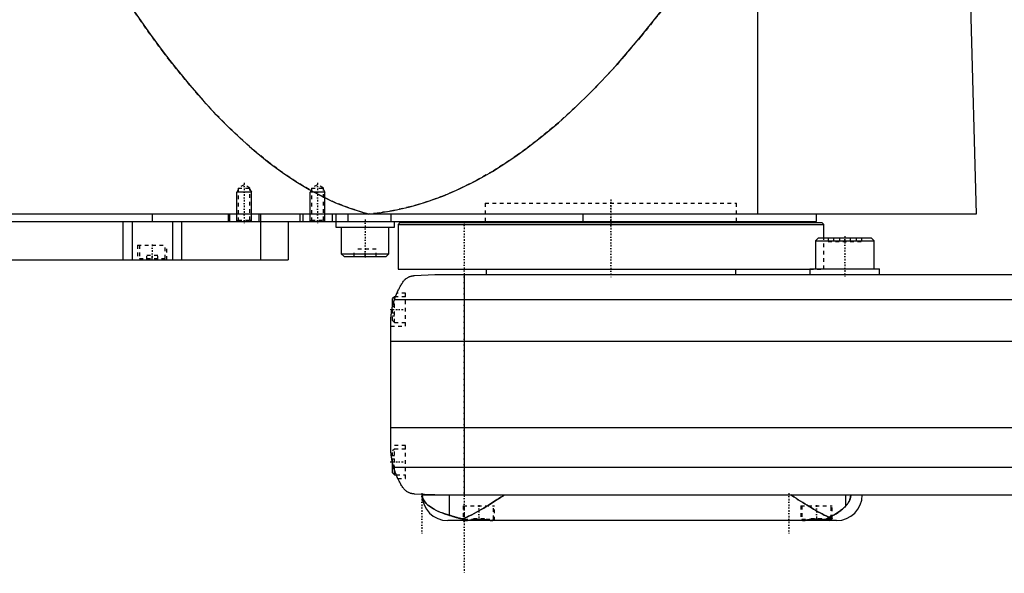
# Model space of a CAD drawing. Extents: x -602 to 168, y -104 to 484.
# Tile 2 of 6: x -461 to -193, y -81 to 69. Entities that reach past the tile are written whole.
import ezdxf

# ---------------------------------------------------------------- set-up
doc = ezdxf.new("R2010")
doc.units = 0
doc.linetypes.add('CENTER', pattern=[1.5, 0.45, -0.5, 0.05, -0.5])
doc.linetypes.add('DASHED', pattern=[2, 1, -1])
for name, color, linetype in [('AM_0', 7, 'CONTINUOUS'), ('AM_10', 7, 'CONTINUOUS'), ('AM_3', 7, 'DASHED'), ('AM_7', 7, 'CENTER')]:
    doc.layers.add(name, color=color, linetype=linetype)

msp = doc.modelspace()

# ---------------------------------------------------------------- linework, layer by layer
at = {"layer": 'AM_0', "color": 7, "linetype": 'CONTINUOUS'}
for p, q in [((-260, 16.5), (-260, 75.49)), ((-202, 73.35), (-200.5, 16.5)), ((-200.5, 16.5), (-602, 16.5)), ((-425, 16.5), (-425, 14.5)), ((-404.35, 16.5), (-404.35, 14.5)), ((-404, 16.5), (-404, 14.5)), ((-396, 16.5), (-396, 14.5)), ((-395.5, 16.5), (-395.5, 14.5)), ((-384.75, 16.5), (-384.75, 14.5)), ((-384, 16.5), (-384, 14.5)), ((-376, 16.5), (-376, 14.5)), ((-375, 16.5), (-375, 12.9)), ((-371.73, 16.5), (-371.73, 14.5)), ((-360.01, 16.5), (-360.01, 14.5)), ((-307.66, 16.5), (-307.66, 14.5)), ((-244, 14.5), (-244, 16.5)), ((-598, 14.5), (-244, 14.5)), ((-433, 14.5), (-433, 4)), ((-430.52, 14.5), (-430.52, 4)), ((-419.48, 14.5), (-419.48, 4)), ((-417, 14.5), (-417, 4)), ((-395.51, 14.5), (-395.51, 4)), ((-388, 14.5), (-388, 4)), ((-359, 12.9), (-359, 14.5)), ((-357.5, 14.2), (-358, 13.7)), ((-358, 13.7), (-358, 1.5)), ((-358, 13.7), (-242, 13.7)), ((-357.5, 14.2), (-242.5, 14.2)), ((-334.25, 14.5), (-334.25, 14.2)), ((-265.75, 14.2), (-265.75, 14.5)), ((-242, 13.7), (-242.5, 14.2)), ((-242, 10), (-242, 13.7)), ((-375, 12.9), (-359, 12.9)), ((-373.5, 12.9), (-373.5, 5.7)), ((-360.5, 5.7), (-360.5, 12.9)), ((-243.48, 10), (-244.28, 9.2)), ((-244.28, 9.2), (-244.28, 1.6)), ((-244.28, 9.2), (-228.28, 9.2)), ((-243.48, 10), (-229.08, 10)), ((-228.28, 9.2), (-229.08, 10)), ((-228.28, 1.6), (-228.28, 9.2)), ((-373.5, 5.7), (-372.7, 4.9)), ((-373.5, 5.7), (-360.5, 5.7)), ((-361.3, 4.9), (-360.5, 5.7)), ((-584.3, 4), (-388, 4)), ((-372.7, 4.9), (-361.3, 4.9)), ((-358, 1.5), (-245.78, 1.5)), ((-353.58, -0.25), (-348, 0)), ((-348, 0), (58, 0)), ((-334, 1.5), (-334, 0)), ((-266, 0), (-266, 1.5)), ((-245.78, 1.6), (-245.78, 0)), ((-245.78, 1.6), (-226.78, 1.6)), ((-226.78, 0), (-226.78, 1.6)), ((-340, 0), (-340, -60)), ((-359, -6), (-359.5, -6.5)), ((-359.5, -8.59), (-359.5, -6.5)), ((-359.01, -6.81), (69.01, -6.81)), ((-358.72, -6), (-359, -6)), ((-359, -6.79), (-359, -6)), ((-360, -46.97), (-360, -13.03)), ((-360, -18.16), (70, -18.16)), ((-360, -41.62), (70, -41.62)), ((-359.5, -54), (-359.5, -51.41)), ((-359.24, -52.43), (69.24, -52.43)), ((-359, -54.5), (-359, -53.21)), ((-359.5, -54), (-359, -54.5)), ((-359, -54.5), (-358.53, -54.5)), ((-348, -60), (-353.58, -59.75)), ((-351.5, -60), (58, -60)), ((-343.98, -65.57), (-343.98, -60)), ((-236.02, -63.01), (-236.02, -60)), ((-247.6, -67), (-344.5, -67)), ((-339.66, -66.94), (-339.6, -67)), ((-332.4, -67), (-332.39, -66.99)), ((-247.61, -66.99), (-247.6, -67)), ((-238.5, -67), (-247.6, -67)), ((-241.02, -66.6), (-240, -66.6)), ((-240.4, -67), (-240, -66.6)), ((-240, -66.6), (-240, -66.38))]:
    msp.add_line(p, q, dxfattribs=at)
for points in [[(-431.04, 73.35, 0), (-429.24, 70.69, 0), (-425.62, 65.55, 0), (-422.01, 60.66, 0), (-420.21, 58.31, 0), (-418.4, 56.02, 0), (-414.79, 51.62, 0), (-411.17, 47.47, 0), (-407.56, 43.57, 0), (-403.95, 39.92, 0), (-400.33, 36.51, 0), (-398.53, 34.9, 0), (-396.72, 33.35, 0), (-393.11, 30.44, 0), (-389.49, 27.78, 0), (-385.88, 25.36, 0), (-382.26, 23.19, 0), (-378.65, 21.27, 0), (-376.84, 20.41, 0), (-375.04, 19.6, 0), (-371.42, 18.17, 0), (-367.81, 17, 0), (-366, 16.5, 0)], [(-366, 16.5, 0), (-363.75, 16.74, 0), (-359.26, 17.45, 0), (-354.77, 18.47, 0), (-352.52, 19.09, 0), (-350.27, 19.79, 0), (-345.78, 21.42, 0), (-341.29, 23.35, 0), (-336.8, 25.59, 0), (-332.3, 28.14, 0), (-327.81, 30.99, 0), (-325.56, 32.53, 0), (-323.32, 34.15, 0), (-318.83, 37.61, 0), (-314.33, 41.38, 0), (-309.84, 45.46, 0), (-305.35, 49.84, 0), (-300.86, 54.53, 0), (-298.61, 56.99, 0), (-296.37, 59.53, 0), (-291.88, 64.83, 0), (-287.39, 70.43, 0), (-285.14, 73.35, 0)], [(-359.01, -6.81, 0), (-358.95, -6.65, 0), (-358.84, -6.32, 0), (-358.72, -5.99, 0), (-358.66, -5.83, 0), (-358.59, -5.66, 0), (-358.46, -5.34, 0), (-358.33, -5.03, 0), (-358.19, -4.72, 0), (-358.05, -4.42, 0), (-357.91, -4.12, 0), (-357.83, -3.97, 0), (-357.76, -3.83, 0), (-357.61, -3.55, 0), (-357.46, -3.27, 0), (-357.3, -3, 0), (-357.15, -2.74, 0), (-357, -2.49, 0), (-356.92, -2.37, 0), (-356.85, -2.25, 0), (-356.7, -2.02, 0), (-356.55, -1.8, 0), (-356.48, -1.69, 0)], [(-356.48, -1.69, 0), (-356.4, -1.61, 0), (-356.26, -1.45, 0), (-356.11, -1.31, 0), (-356.03, -1.24, 0), (-355.95, -1.17, 0), (-355.8, -1.05, 0), (-355.64, -0.94, 0), (-355.49, -0.84, 0), (-355.33, -0.75, 0), (-355.18, -0.67, 0), (-355.1, -0.63, 0), (-355.02, -0.59, 0), (-354.87, -0.53, 0), (-354.72, -0.48, 0), (-354.57, -0.42, 0), (-354.47, -0.4, 0), (-354.44, -0.39, 0), (-354.42, -0.38, 0), (-354.4, -0.38, 0), (-354.39, -0.37, 0), (-354.36, -0.37, 0), (-354.33, -0.36, 0), (-354.3, -0.35, 0), (-354.28, -0.35, 0), (-354.25, -0.34, 0), (-354.23, -0.34, 0), (-354.22, -0.33, 0), (-354.19, -0.33, 0), (-354.16, -0.32, 0), (-354.14, -0.32, 0), (-354.13, -0.32, 0), (-354.1, -0.31, 0), (-354.07, -0.31, 0), (-354.05, -0.3, 0), (-354.04, -0.3, 0), (-354.01, -0.3, 0), (-353.98, -0.29, 0), (-353.95, -0.29, 0), (-353.92, -0.28, 0), (-353.88, -0.28, 0), (-353.87, -0.28, 0), (-353.85, -0.28, 0), (-353.82, -0.27, 0), (-353.79, -0.27, 0), (-353.76, -0.27, 0), (-353.73, -0.26, 0), (-353.69, -0.26, 0), (-353.68, -0.26, 0), (-353.66, -0.26, 0), (-353.63, -0.26, 0), (-353.6, -0.25, 0), (-353.58, -0.25, 0)], [(-358.72, -6, 0), (-358.7, -5.95, 0), (-358.66, -5.85, 0), (-358.63, -5.75, 0), (-358.61, -5.71, 0), (-358.59, -5.66, 0), (-358.56, -5.58, 0), (-358.53, -5.49, 0), (-358.49, -5.42, 0), (-358.47, -5.35, 0), (-358.44, -5.29, 0), (-358.43, -5.26, 0), (-358.42, -5.23, 0), (-358.39, -5.18, 0), (-358.37, -5.13, 0), (-358.36, -5.09, 0), (-358.34, -5.06, 0), (-358.33, -5.04, 0), (-358.33, -5.03, 0), (-358.32, -5.02, 0), (-358.32, -5.01, 0), (-358.32, -5, 0), (-358.32, -5, 0)], [(-358.72, -6, 0), (-358.7, -5.95, 0), (-358.66, -5.85, 0), (-358.63, -5.75, 0), (-358.61, -5.71, 0), (-358.59, -5.66, 0), (-358.56, -5.58, 0), (-358.53, -5.49, 0), (-358.49, -5.42, 0), (-358.47, -5.35, 0), (-358.44, -5.29, 0), (-358.43, -5.26, 0), (-358.42, -5.23, 0), (-358.39, -5.18, 0), (-358.37, -5.13, 0), (-358.36, -5.09, 0), (-358.34, -5.06, 0), (-358.33, -5.04, 0), (-358.33, -5.03, 0), (-358.32, -5.02, 0), (-358.32, -5.01, 0), (-358.32, -5, 0), (-358.32, -5, 0)], [(-360, -13.03, 0), (-360, -12.86, 0), (-359.99, -12.52, 0), (-359.98, -12.18, 0), (-359.97, -12.01, 0), (-359.96, -11.84, 0), (-359.94, -11.5, 0), (-359.91, -11.15, 0), (-359.88, -10.81, 0), (-359.83, -10.46, 0), (-359.79, -10.12, 0), (-359.76, -9.94, 0), (-359.73, -9.77, 0), (-359.67, -9.42, 0), (-359.6, -9.07, 0), (-359.53, -8.72, 0), (-359.45, -8.37, 0), (-359.36, -8.03, 0), (-359.32, -7.85, 0), (-359.27, -7.68, 0), (-359.17, -7.33, 0), (-359.06, -6.99, 0), (-359.01, -6.81, 0)], [(-360, -13.03, 0), (-360, -12.94, 0), (-360, -12.76, 0), (-359.99, -12.57, 0), (-359.99, -12.47, 0), (-359.99, -12.36, 0), (-359.98, -12.14, 0), (-359.97, -11.91, 0), (-359.95, -11.67, 0), (-359.93, -11.42, 0), (-359.91, -11.15, 0), (-359.9, -11.02, 0), (-359.88, -10.89, 0), (-359.85, -10.62, 0), (-359.82, -10.34, 0), (-359.78, -10.07, 0), (-359.74, -9.8, 0), (-359.69, -9.53, 0), (-359.67, -9.4, 0), (-359.64, -9.26, 0), (-359.59, -8.99, 0), (-359.53, -8.72, 0), (-359.5, -8.59, 0)], [(-360, -13.03, 0), (-360, -12.94, 0), (-360, -12.76, 0), (-359.99, -12.57, 0), (-359.99, -12.47, 0), (-359.99, -12.36, 0), (-359.98, -12.14, 0), (-359.97, -11.91, 0), (-359.95, -11.67, 0), (-359.93, -11.42, 0), (-359.91, -11.15, 0), (-359.9, -11.02, 0), (-359.88, -10.89, 0), (-359.85, -10.62, 0), (-359.82, -10.34, 0), (-359.78, -10.07, 0), (-359.74, -9.8, 0), (-359.69, -9.53, 0), (-359.67, -9.4, 0), (-359.64, -9.26, 0), (-359.59, -8.99, 0), (-359.53, -8.72, 0), (-359.5, -8.59, 0)], [(-359.5, -51.41, 0), (-359.53, -51.27, 0), (-359.59, -50.98, 0), (-359.65, -50.69, 0), (-359.68, -50.54, 0), (-359.7, -50.4, 0), (-359.75, -50.1, 0), (-359.8, -49.81, 0), (-359.84, -49.51, 0), (-359.87, -49.23, 0), (-359.9, -48.95, 0), (-359.91, -48.81, 0), (-359.93, -48.68, 0), (-359.95, -48.43, 0), (-359.96, -48.18, 0), (-359.98, -47.96, 0), (-359.98, -47.75, 0), (-359.99, -47.55, 0), (-359.99, -47.46, 0), (-360, -47.37, 0), (-360, -47.19, 0), (-360, -47.04, 0), (-360, -46.97, 0)], [(-356.48, -58.31, 0), (-356.55, -58.19, 0), (-356.72, -57.95, 0), (-356.88, -57.69, 0), (-356.97, -57.56, 0), (-357.05, -57.42, 0), (-357.22, -57.14, 0), (-357.39, -56.85, 0), (-357.56, -56.55, 0), (-357.72, -56.24, 0), (-357.89, -55.91, 0), (-357.97, -55.75, 0), (-358.05, -55.58, 0), (-358.21, -55.24, 0), (-358.37, -54.88, 0), (-358.52, -54.53, 0), (-358.66, -54.16, 0), (-358.8, -53.78, 0), (-358.87, -53.6, 0), (-358.94, -53.4, 0), (-359.06, -53.02, 0), (-359.18, -52.62, 0), (-359.24, -52.43, 0)], [(-358.09, -55.5, 0), (-358.09, -55.5, 0), (-358.09, -55.49, 0), (-358.1, -55.48, 0), (-358.1, -55.47, 0), (-358.11, -55.46, 0), (-358.12, -55.44, 0), (-358.13, -55.4, 0), (-358.15, -55.37, 0), (-358.17, -55.32, 0), (-358.2, -55.27, 0), (-358.21, -55.24, 0), (-358.22, -55.21, 0), (-358.25, -55.15, 0), (-358.28, -55.08, 0), (-358.31, -55, 0), (-358.35, -54.92, 0), (-358.39, -54.84, 0), (-358.41, -54.79, 0), (-358.43, -54.75, 0), (-358.47, -54.65, 0), (-358.51, -54.55, 0), (-358.53, -54.5, 0)], [(-353.58, -59.75, 0), (-353.6, -59.75, 0), (-353.63, -59.74, 0), (-353.67, -59.74, 0), (-353.68, -59.74, 0), (-353.7, -59.74, 0), (-353.73, -59.74, 0), (-353.76, -59.73, 0), (-353.8, -59.73, 0), (-353.83, -59.73, 0), (-353.86, -59.72, 0), (-353.88, -59.72, 0), (-353.9, -59.72, 0), (-353.93, -59.71, 0), (-353.96, -59.71, 0), (-353.99, -59.71, 0), (-354.02, -59.7, 0), (-354.06, -59.7, 0), (-354.07, -59.69, 0), (-354.09, -59.69, 0), (-354.12, -59.68, 0), (-354.15, -59.68, 0), (-354.16, -59.68, 0), (-354.18, -59.67, 0), (-354.21, -59.67, 0), (-354.24, -59.66, 0), (-354.25, -59.66, 0), (-354.27, -59.65, 0), (-354.3, -59.65, 0), (-354.32, -59.64, 0), (-354.35, -59.63, 0), (-354.38, -59.63, 0), (-354.41, -59.62, 0), (-354.42, -59.62, 0), (-354.44, -59.61, 0), (-354.47, -59.6, 0), (-354.49, -59.6, 0), (-354.59, -59.57, 0), (-354.74, -59.52, 0), (-354.9, -59.46, 0), (-355.05, -59.39, 0), (-355.13, -59.36, 0), (-355.21, -59.32, 0), (-355.37, -59.23, 0), (-355.53, -59.14, 0), (-355.69, -59.03, 0), (-355.84, -58.92, 0), (-356, -58.79, 0), (-356.07, -58.73, 0), (-356.14, -58.66, 0), (-356.28, -58.53, 0), (-356.41, -58.38, 0), (-356.48, -58.31, 0)], [(-351.44, -60, 0), (-351.44, -60, 0), (-351.44, -60, 0), (-351.44, -60.01, 0), (-351.44, -60.01, 0), (-351.44, -60.01, 0), (-351.44, -60.01, 0), (-351.44, -60.01, 0), (-351.44, -60.01, 0), (-351.44, -60.02, 0), (-351.44, -60.02, 0), (-351.44, -60.02, 0), (-351.44, -60.02, 0), (-351.44, -60.02, 0), (-351.44, -60.02, 0), (-351.44, -60.03, 0), (-351.44, -60.03, 0), (-351.44, -60.03, 0), (-351.44, -60.03, 0), (-351.44, -60.03, 0), (-351.44, -60.03, 0), (-351.44, -60.04, 0), (-351.44, -60.04, 0), (-351.44, -60.04, 0), (-351.44, -60.04, 0), (-351.44, -60.04, 0), (-351.44, -60.04, 0), (-351.44, -60.04, 0), (-351.44, -60.04, 0), (-351.44, -60.05, 0), (-351.44, -60.05, 0), (-351.44, -60.05, 0), (-351.44, -60.05, 0), (-351.44, -60.05, 0), (-351.44, -60.05, 0), (-351.44, -60.06, 0), (-351.44, -60.06, 0), (-351.44, -60.06, 0), (-351.44, -60.08, 0), (-351.44, -60.09, 0), (-351.44, -60.1, 0), (-351.44, -60.1, 0), (-351.44, -60.11, 0), (-351.44, -60.12, 0), (-351.44, -60.13, 0), (-351.44, -60.13, 0), (-351.44, -60.14, 0), (-351.44, -60.15, 0), (-351.44, -60.16, 0), (-351.44, -60.16, 0), (-351.44, -60.17, 0), (-351.44, -60.18, 0), (-351.44, -60.18, 0), (-351.43, -60.19, 0), (-351.43, -60.19, 0), (-351.43, -60.2, 0), (-351.43, -60.2, 0), (-351.43, -60.21, 0), (-351.43, -60.21, 0), (-351.43, -60.22, 0), (-351.43, -60.24, 0), (-351.43, -60.28, 0), (-351.42, -60.32, 0), (-351.42, -60.36, 0), (-351.41, -60.39, 0), (-351.41, -60.41, 0), (-351.41, -60.43, 0), (-351.4, -60.46, 0), (-351.39, -60.5, 0), (-351.36, -60.63, 0), (-351.33, -60.74, 0), (-351.3, -60.86, 0), (-351.21, -61.09, 0), (-351.08, -61.35, 0), (-350.9, -61.65, 0), (-350.67, -61.97, 0), (-350.36, -62.32, 0), (-350.17, -62.51, 0), (-349.97, -62.7, 0), (-349.49, -63.08, 0), (-348.95, -63.46, 0), (-348.35, -63.82, 0), (-347.69, -64.17, 0), (-346.97, -64.51, 0), (-346.59, -64.67, 0), (-346.19, -64.83, 0), (-345.35, -65.14, 0), (-344.45, -65.43, 0), (-343.98, -65.57, 0)], [(-340.54, -66.54, 0), (-340.25, -66.44, 0), (-339.69, -66.22, 0), (-339.11, -65.96, 0), (-338.82, -65.83, 0), (-338.52, -65.69, 0), (-337.91, -65.38, 0), (-337.29, -65.06, 0), (-336.65, -64.71, 0), (-336, -64.34, 0), (-335.35, -63.96, 0), (-335.01, -63.77, 0), (-334.68, -63.57, 0), (-334.01, -63.16, 0), (-333.33, -62.75, 0), (-332.66, -62.33, 0), (-331.98, -61.9, 0), (-331.31, -61.47, 0), (-330.97, -61.26, 0), (-330.64, -61.05, 0), (-329.97, -60.62, 0), (-329.32, -60.21, 0), (-329, -60, 0)], [(-251, -60, 0), (-250.71, -60.18, 0), (-250.13, -60.56, 0), (-249.55, -60.93, 0), (-249.25, -61.12, 0), (-248.95, -61.31, 0), (-248.35, -61.69, 0), (-247.75, -62.07, 0), (-247.15, -62.45, 0), (-246.55, -62.82, 0), (-245.95, -63.19, 0), (-245.65, -63.37, 0), (-245.35, -63.55, 0), (-244.76, -63.9, 0), (-244.17, -64.24, 0), (-243.59, -64.57, 0), (-243.02, -64.89, 0), (-242.46, -65.19, 0), (-242.18, -65.33, 0), (-241.91, -65.47, 0), (-241.37, -65.74, 0), (-240.84, -65.98, 0), (-240.59, -66.1, 0)], [(-236.02, -63.01, 0), (-235.97, -62.95, 0), (-235.87, -62.84, 0), (-235.77, -62.72, 0), (-235.71, -62.66, 0), (-235.66, -62.6, 0), (-235.56, -62.46, 0), (-235.46, -62.33, 0), (-235.36, -62.18, 0), (-235.27, -62.04, 0), (-235.18, -61.88, 0), (-235.13, -61.8, 0), (-235.09, -61.72, 0), (-235.01, -61.56, 0), (-234.94, -61.39, 0), (-234.9, -61.28, 0), (-234.89, -61.25, 0), (-234.87, -61.22, 0), (-234.87, -61.2, 0), (-234.86, -61.19, 0), (-234.85, -61.16, 0), (-234.84, -61.12, 0), (-234.83, -61.09, 0), (-234.82, -61.06, 0), (-234.81, -61.02, 0), (-234.81, -61.01, 0), (-234.8, -60.99, 0), (-234.79, -60.96, 0), (-234.78, -60.92, 0), (-234.77, -60.89, 0), (-234.76, -60.85, 0), (-234.76, -60.82, 0), (-234.75, -60.8, 0), (-234.75, -60.78, 0), (-234.74, -60.75, 0), (-234.73, -60.71, 0), (-234.73, -60.69, 0), (-234.72, -60.68, 0), (-234.72, -60.64, 0), (-234.71, -60.6, 0), (-234.71, -60.58, 0), (-234.7, -60.56, 0), (-234.7, -60.53, 0), (-234.69, -60.49, 0), (-234.69, -60.45, 0), (-234.68, -60.41, 0), (-234.68, -60.37, 0), (-234.68, -60.35, 0), (-234.67, -60.34, 0), (-234.67, -60.3, 0), (-234.67, -60.26, 0), (-234.67, -60.22, 0), (-234.66, -60.18, 0), (-234.66, -60.14, 0), (-234.66, -60.12, 0), (-234.66, -60.1, 0), (-234.66, -60.06, 0), (-234.66, -60.02, 0), (-234.66, -60, 0)], [(-240.59, -66.1, 0), (-240.43, -66.03, 0), (-240.11, -65.89, 0), (-239.8, -65.75, 0), (-239.65, -65.68, 0), (-239.5, -65.6, 0), (-239.21, -65.44, 0), (-238.92, -65.28, 0), (-238.64, -65.12, 0), (-238.37, -64.95, 0), (-238.11, -64.78, 0), (-237.98, -64.69, 0), (-237.86, -64.6, 0), (-237.61, -64.42, 0), (-237.37, -64.24, 0), (-237.14, -64.05, 0), (-236.92, -63.86, 0), (-236.71, -63.68, 0), (-236.6, -63.58, 0), (-236.5, -63.49, 0), (-236.3, -63.29, 0), (-236.11, -63.1, 0), (-236.02, -63.01, 0)], [(-343.98, -65.57, 0), (-343.9, -65.6, 0), (-343.75, -65.64, 0), (-343.59, -65.69, 0), (-343.51, -65.71, 0), (-343.43, -65.74, 0), (-343.26, -65.79, 0), (-343.08, -65.84, 0), (-342.91, -65.9, 0), (-342.72, -65.95, 0), (-342.54, -66.01, 0), (-342.44, -66.04, 0), (-342.34, -66.07, 0), (-342.15, -66.12, 0), (-341.95, -66.18, 0), (-341.74, -66.24, 0), (-341.53, -66.3, 0), (-341.32, -66.35, 0), (-341.21, -66.38, 0), (-341.1, -66.41, 0), (-340.88, -66.46, 0), (-340.65, -66.52, 0), (-340.54, -66.54, 0)], [(-340.54, -66.54, 0), (-340.51, -66.56, 0), (-340.44, -66.6, 0), (-340.38, -66.63, 0), (-340.34, -66.65, 0), (-340.31, -66.66, 0), (-340.24, -66.69, 0), (-340.18, -66.72, 0), (-340.11, -66.75, 0), (-340.04, -66.78, 0), (-339.97, -66.8, 0), (-339.94, -66.81, 0), (-339.91, -66.82, 0), (-339.84, -66.84, 0), (-339.77, -66.87, 0), (-339.7, -66.88, 0), (-339.64, -66.9, 0), (-339.57, -66.92, 0), (-339.53, -66.92, 0), (-339.5, -66.93, 0), (-339.43, -66.95, 0), (-339.36, -66.96, 0), (-339.33, -66.96, 0)], [(-340.3, -66.96, 0), (-340.3, -66.96, 0), (-340.29, -66.95, 0), (-340.28, -66.95, 0), (-340.27, -66.95, 0), (-340.26, -66.94, 0), (-340.24, -66.94, 0), (-340.21, -66.94, 0), (-340.17, -66.94, 0), (-340.13, -66.93, 0), (-340.08, -66.93, 0), (-340.05, -66.93, 0), (-340.02, -66.93, 0), (-339.96, -66.93, 0), (-339.89, -66.94, 0), (-339.82, -66.94, 0), (-339.74, -66.94, 0), (-339.66, -66.94, 0), (-339.62, -66.95, 0), (-339.57, -66.95, 0), (-339.48, -66.95, 0), (-339.38, -66.96, 0), (-339.33, -66.96, 0)], [(-340.03, -67, 0), (-340.04, -67, 0), (-340.07, -67, 0), (-340.1, -67, 0), (-340.11, -67, 0), (-340.12, -67, 0), (-340.15, -67, 0), (-340.17, -66.99, 0), (-340.19, -66.99, 0), (-340.21, -66.99, 0), (-340.22, -66.99, 0), (-340.23, -66.99, 0), (-340.24, -66.99, 0), (-340.25, -66.98, 0), (-340.26, -66.98, 0), (-340.27, -66.98, 0), (-340.28, -66.97, 0), (-340.29, -66.97, 0), (-340.29, -66.97, 0), (-340.29, -66.97, 0), (-340.3, -66.97, 0), (-340.3, -66.96, 0), (-340.3, -66.96, 0)], [(-339.33, -66.96, 0), (-339.3, -66.96, 0), (-339.25, -66.95, 0), (-339.2, -66.95, 0), (-339.17, -66.94, 0), (-339.15, -66.94, 0), (-339.1, -66.93, 0), (-339.04, -66.92, 0), (-338.99, -66.91, 0), (-338.93, -66.91, 0), (-338.88, -66.9, 0), (-338.85, -66.89, 0), (-338.82, -66.89, 0), (-338.76, -66.88, 0), (-338.7, -66.87, 0), (-338.64, -66.86, 0), (-338.58, -66.85, 0), (-338.51, -66.84, 0), (-338.48, -66.84, 0), (-338.45, -66.83, 0), (-338.39, -66.82, 0), (-338.32, -66.81, 0), (-338.29, -66.8, 0), (-338.25, -66.8, 0), (-338.18, -66.79, 0), (-338.12, -66.78, 0), (-338.08, -66.77, 0), (-338.05, -66.77, 0), (-337.97, -66.76, 0), (-337.9, -66.75, 0), (-337.83, -66.74, 0), (-337.76, -66.73, 0), (-337.69, -66.72, 0), (-337.65, -66.72, 0), (-337.61, -66.71, 0), (-337.54, -66.7, 0), (-337.46, -66.7, 0), (-337.39, -66.69, 0), (-337.31, -66.68, 0), (-337.24, -66.67, 0), (-337.2, -66.67, 0), (-337.16, -66.66, 0), (-337.08, -66.66, 0), (-337, -66.65, 0), (-336.93, -66.65, 0), (-336.85, -66.64, 0), (-336.77, -66.64, 0), (-336.73, -66.63, 0), (-336.69, -66.63, 0), (-336.62, -66.63, 0), (-336.54, -66.62, 0), (-336.46, -66.62, 0), (-336.38, -66.62, 0), (-336.31, -66.62, 0), (-336.27, -66.61, 0), (-336.23, -66.61, 0), (-336.15, -66.61, 0), (-336.08, -66.61, 0), (-336, -66.61, 0), (-335.92, -66.61, 0), (-335.85, -66.61, 0), (-335.81, -66.61, 0), (-335.77, -66.61, 0), (-335.69, -66.62, 0), (-335.62, -66.62, 0), (-335.58, -66.62, 0), (-335.54, -66.62, 0), (-335.46, -66.62, 0), (-335.38, -66.63, 0), (-335.34, -66.63, 0), (-335.3, -66.63, 0), (-335.23, -66.64, 0), (-335.15, -66.64, 0), (-335.07, -66.65, 0), (-334.99, -66.65, 0), (-334.92, -66.66, 0), (-334.88, -66.66, 0), (-334.84, -66.66, 0), (-334.76, -66.67, 0), (-334.69, -66.68, 0), (-334.61, -66.69, 0), (-334.54, -66.7, 0), (-334.46, -66.7, 0), (-334.42, -66.71, 0), (-334.39, -66.71, 0), (-334.31, -66.72, 0), (-334.24, -66.73, 0), (-334.17, -66.74, 0), (-334.1, -66.75, 0), (-334.02, -66.76, 0), (-333.99, -66.76, 0), (-333.95, -66.77, 0), (-333.88, -66.78, 0), (-333.82, -66.79, 0), (-333.75, -66.8, 0), (-333.68, -66.81, 0), (-333.61, -66.82, 0), (-333.58, -66.83, 0), (-333.55, -66.83, 0), (-333.48, -66.84, 0), (-333.42, -66.85, 0), (-333.36, -66.86, 0), (-333.3, -66.87, 0), (-333.24, -66.88, 0), (-333.21, -66.88, 0), (-333.18, -66.89, 0), (-333.12, -66.9, 0), (-333.06, -66.91, 0), (-333.04, -66.91, 0), (-333.01, -66.91, 0), (-332.96, -66.92, 0), (-332.9, -66.93, 0), (-332.88, -66.93, 0), (-332.85, -66.94, 0), (-332.8, -66.95, 0), (-332.75, -66.95, 0), (-332.7, -66.96, 0), (-332.65, -66.97, 0), (-332.6, -66.97, 0), (-332.58, -66.97, 0), (-332.55, -66.98, 0), (-332.51, -66.98, 0), (-332.46, -66.99, 0), (-332.42, -66.99, 0), (-332.37, -66.99, 0), (-332.33, -67, 0), (-332.31, -67, 0), (-332.29, -67, 0), (-332.25, -67, 0), (-332.21, -67, 0), (-332.19, -67, 0)], [(-247.81, -67, 0), (-247.79, -67, 0), (-247.76, -67, 0), (-247.73, -67, 0), (-247.71, -67, 0), (-247.7, -67, 0), (-247.66, -67, 0), (-247.63, -66.99, 0), (-247.59, -66.99, 0), (-247.56, -66.99, 0), (-247.52, -66.98, 0), (-247.5, -66.98, 0), (-247.48, -66.98, 0), (-247.44, -66.98, 0), (-247.41, -66.97, 0), (-247.37, -66.97, 0), (-247.33, -66.96, 0), (-247.29, -66.96, 0), (-247.27, -66.95, 0), (-247.25, -66.95, 0), (-247.2, -66.95, 0), (-247.16, -66.94, 0), (-247.14, -66.94, 0), (-247.12, -66.93, 0), (-247.08, -66.93, 0), (-247.03, -66.92, 0), (-247.01, -66.92, 0), (-246.99, -66.91, 0), (-246.94, -66.91, 0), (-246.9, -66.9, 0), (-246.85, -66.89, 0), (-246.8, -66.89, 0), (-246.76, -66.88, 0), (-246.73, -66.87, 0), (-246.71, -66.87, 0), (-246.66, -66.86, 0), (-246.61, -66.85, 0), (-246.56, -66.85, 0), (-246.5, -66.84, 0), (-246.45, -66.83, 0), (-246.42, -66.83, 0), (-246.4, -66.82, 0), (-246.34, -66.81, 0), (-246.29, -66.81, 0), (-246.24, -66.8, 0), (-246.18, -66.79, 0), (-246.12, -66.78, 0), (-246.1, -66.78, 0), (-246.07, -66.77, 0), (-246.01, -66.76, 0), (-245.95, -66.76, 0), (-245.89, -66.75, 0), (-245.84, -66.74, 0), (-245.78, -66.73, 0), (-245.75, -66.73, 0), (-245.72, -66.73, 0), (-245.66, -66.72, 0), (-245.6, -66.71, 0), (-245.54, -66.7, 0), (-245.47, -66.7, 0), (-245.41, -66.69, 0), (-245.38, -66.69, 0), (-245.35, -66.68, 0), (-245.29, -66.68, 0), (-245.23, -66.67, 0), (-245.2, -66.67, 0), (-245.16, -66.67, 0), (-245.1, -66.66, 0), (-245.04, -66.65, 0), (-245.01, -66.65, 0), (-244.98, -66.65, 0), (-244.91, -66.64, 0), (-244.85, -66.64, 0), (-244.79, -66.64, 0), (-244.72, -66.63, 0), (-244.66, -66.63, 0), (-244.63, -66.63, 0), (-244.6, -66.63, 0), (-244.53, -66.62, 0), (-244.47, -66.62, 0), (-244.41, -66.62, 0), (-244.34, -66.62, 0), (-244.28, -66.61, 0), (-244.25, -66.61, 0), (-244.22, -66.61, 0), (-244.15, -66.61, 0), (-244.09, -66.61, 0), (-244.03, -66.61, 0), (-243.97, -66.61, 0), (-243.91, -66.61, 0), (-243.87, -66.61, 0), (-243.84, -66.61, 0), (-243.78, -66.61, 0), (-243.72, -66.61, 0), (-243.65, -66.62, 0), (-243.59, -66.62, 0), (-243.53, -66.62, 0), (-243.5, -66.62, 0), (-243.47, -66.62, 0), (-243.4, -66.63, 0), (-243.34, -66.63, 0), (-243.27, -66.63, 0), (-243.21, -66.64, 0), (-243.15, -66.64, 0), (-243.12, -66.64, 0), (-243.08, -66.64, 0), (-243.02, -66.65, 0), (-242.96, -66.65, 0), (-242.93, -66.66, 0), (-242.9, -66.66, 0), (-242.83, -66.67, 0), (-242.77, -66.67, 0), (-242.74, -66.67, 0), (-242.71, -66.68, 0), (-242.65, -66.68, 0), (-242.58, -66.69, 0), (-242.52, -66.7, 0), (-242.46, -66.7, 0), (-242.4, -66.71, 0), (-242.37, -66.71, 0), (-242.34, -66.72, 0), (-242.28, -66.73, 0), (-242.22, -66.73, 0), (-242.16, -66.74, 0), (-242.1, -66.75, 0), (-242.05, -66.76, 0), (-242.02, -66.76, 0), (-241.99, -66.76, 0), (-241.93, -66.77, 0), (-241.87, -66.78, 0), (-241.85, -66.78, 0)], [(-241.85, -66.78, 0), (-241.81, -66.77, 0), (-241.74, -66.75, 0), (-241.67, -66.72, 0), (-241.63, -66.7, 0), (-241.59, -66.69, 0), (-241.52, -66.66, 0), (-241.45, -66.63, 0), (-241.38, -66.59, 0), (-241.31, -66.56, 0), (-241.24, -66.52, 0), (-241.2, -66.5, 0), (-241.17, -66.48, 0), (-241.1, -66.44, 0), (-241.03, -66.4, 0), (-240.96, -66.36, 0), (-240.89, -66.31, 0), (-240.82, -66.27, 0), (-240.79, -66.25, 0), (-240.75, -66.22, 0), (-240.69, -66.17, 0), (-240.62, -66.12, 0), (-240.59, -66.1, 0)], [(-241.85, -66.78, 0), (-241.74, -66.76, 0), (-241.53, -66.72, 0), (-241.33, -66.67, 0), (-241.24, -66.65, 0), (-241.14, -66.63, 0), (-240.96, -66.59, 0), (-240.79, -66.54, 0), (-240.63, -66.51, 0), (-240.48, -66.47, 0), (-240.34, -66.44, 0), (-240.28, -66.43, 0), (-240.22, -66.41, 0), (-240.11, -66.39, 0), (-240.01, -66.38, 0), (-239.92, -66.37, 0), (-239.85, -66.37, 0), (-239.79, -66.37, 0), (-239.77, -66.38, 0), (-239.75, -66.38, 0), (-239.72, -66.4, 0), (-239.7, -66.42, 0), (-239.7, -66.44, 0)], [(-239.7, -66.44, 0), (-239.7, -66.44, 0), (-239.7, -66.45, 0), (-239.71, -66.47, 0), (-239.71, -66.48, 0), (-239.72, -66.48, 0), (-239.73, -66.5, 0), (-239.74, -66.52, 0), (-239.76, -66.53, 0), (-239.78, -66.55, 0), (-239.8, -66.57, 0), (-239.82, -66.58, 0), (-239.83, -66.59, 0), (-239.86, -66.61, 0), (-239.89, -66.63, 0), (-239.92, -66.65, 0), (-239.96, -66.67, 0), (-240, -66.69, 0), (-240.02, -66.7, 0), (-240.04, -66.71, 0), (-240.08, -66.73, 0), (-240.13, -66.75, 0), (-240.16, -66.76, 0)]]:
    msp.add_polyline3d(points, dxfattribs=at)
for centre, start, end in [((-344.5, -60), 180, 270), ((-238.5, -60), 270, 0)]:
    msp.add_arc(centre, 7, start, end, dxfattribs=at)
at = {"layer": 'AM_10', "color": 7, "linetype": 'CONTINUOUS'}
for p, q in [((-401.62, 23.16), (-402, 22.5)), ((-398, 22.5), (-402, 22.5)), ((-402, 14.5), (-402, 22.5)), ((-398.38, 23.16), (-398, 22.5)), ((-398, 14.5), (-398, 22.5)), ((-381.62, 23.16), (-382, 22.5)), ((-378, 22.5), (-382, 22.5)), ((-382, 14.5), (-382, 22.5)), ((-378.38, 23.16), (-378, 22.5)), ((-378, 14.5), (-378, 22.5))]:
    msp.add_line(p, q, dxfattribs=at)
at = {"layer": 'AM_3', "color": 6, "linetype": 'DASHED'}
for p, q in [((-400, 24.5), (-401.62, 23.56)), ((-398.38, 23.56), (-400, 24.5)), ((-380, 24.5), (-381.62, 23.56)), ((-378.38, 23.56), (-380, 24.5)), ((-401.62, 23.56), (-401.62, 14.88)), ((-401.62, 23.56), (-398.38, 23.56)), ((-398.38, 14.88), (-398.38, 23.56)), ((-381.62, 23.56), (-381.62, 14.88)), ((-381.62, 23.56), (-378.38, 23.56)), ((-378.38, 14.88), (-378.38, 23.56)), ((-334.25, 19.5), (-265.75, 19.5)), ((-334.25, 19.5), (-334.25, 14.5)), ((-334.25, 19.5), (-265.75, 19.5)), ((-265.75, 14.5), (-265.75, 19.5)), ((-401.62, 14.88), (-402, 14.5)), ((-401.62, 14.88), (-398.38, 14.88)), ((-398, 14.5), (-398.38, 14.88)), ((-381.62, 14.88), (-382, 14.5)), ((-381.62, 14.88), (-378.38, 14.88)), ((-378, 14.5), (-378.38, 14.88)), ((-242, 1.5), (-242, 10)), ((-240.8, 10), (-240.8, 9)), ((-240.8, 9), (-231.76, 9)), ((-239.37, 10), (-239.37, 9)), ((-237.71, 10), (-237.71, 9)), ((-234.85, 10), (-234.85, 9)), ((-233.19, 10), (-233.19, 9)), ((-231.76, 10), (-231.76, 9)), ((-229.43, 10), (-229.08, 10)), ((-429, 8), (-429, 4)), ((-429, 8), (-421, 8)), ((-428.5, 8), (-428.5, 4.4)), ((-421.5, 4.4), (-421.5, 8)), ((-421, 4), (-421, 8)), ((-370, 4.9), (-370, 6.9)), ((-364, 6.9), (-370, 6.9)), ((-367, 4.9), (-367, 6.9)), ((-364, 4.9), (-364, 6.9)), ((-428.5, 4.4), (-428.1, 4)), ((-428.5, 4.4), (-421.5, 4.4)), ((-426.5, 4), (-426.5, 5.25)), ((-423.5, 5.25), (-426.5, 5.25)), ((-425, 4), (-425, 5.25)), ((-423.5, 4), (-423.5, 5.25)), ((-421.9, 4), (-421.5, 4.4)), ((-245.78, 1.6), (-245.78, 1.5)), ((-245.78, 1.5), (-242, 1.5)), ((-244.03, 1.5), (-244.03, 1.6)), ((-356, -5), (-358.32, -5)), ((-356, -14), (-356, -5)), ((-359.5, -7.77), (-359, -7.77)), ((-359, -13), (-359, -6.79)), ((-356, -6), (-358.72, -6)), ((-359.5, -12.5), (-359.5, -8.59)), ((-359.5, -8.63), (-359, -8.63)), ((-359.5, -10.37), (-359, -10.37)), ((-359.5, -11.23), (-359, -11.23)), ((-359.5, -12.5), (-359, -13)), ((-359, -13), (-356, -13)), ((-360, -14), (-356, -14)), ((-356, -46.5), (-360, -46.5)), ((-359, -47.5), (-359.5, -48)), ((-359.5, -51.41), (-359.5, -48)), ((-356, -47.5), (-359, -47.5)), ((-359, -53.21), (-359, -47.5)), ((-356, -55.5), (-356, -46.5)), ((-359.5, -49.27), (-359, -49.27)), ((-359.5, -50.13), (-359, -50.13)), ((-359.5, -51.87), (-359, -51.87)), ((-359.5, -52.73), (-359, -52.73)), ((-358.53, -54.5), (-356, -54.5)), ((-358.09, -55.5), (-356, -55.5)), ((-340.3, -63), (-340.3, -66.96)), ((-340.3, -63), (-331.7, -63)), ((-340, -63), (-340, -66.6)), ((-332, -66.6), (-332, -63)), ((-331.7, -67), (-331.7, -63)), ((-248.3, -63), (-248.3, -67)), ((-248.3, -63), (-239.7, -63)), ((-248, -63), (-248, -66.6)), ((-240, -66.38), (-240, -63)), ((-239.7, -66.44), (-239.7, -63)), ((-340, -66.6), (-339.66, -66.94)), ((-340, -66.6), (-332, -66.6)), ((-332.4, -67), (-339.6, -67)), ((-337.5, -67), (-337.5, -66.5)), ((-334.5, -66.5), (-337.5, -66.5)), ((-336, -67), (-336, -66.5)), ((-334.5, -67), (-334.5, -66.5)), ((-332.39, -66.99), (-332, -66.6)), ((-248, -66.6), (-247.61, -66.99)), ((-248, -66.6), (-241.02, -66.6)), ((-245.5, -67), (-245.5, -66.5)), ((-242.5, -66.5), (-245.5, -66.5)), ((-244, -67), (-244, -66.5)), ((-242.5, -67), (-242.5, -66.5))]:
    msp.add_line(p, q, dxfattribs=at)
for points in [[(-366, 16.5, 0), (-367.81, 17, 0), (-371.42, 18.17, 0), (-375.04, 19.6, 0), (-376.84, 20.41, 0), (-378.65, 21.27, 0), (-382.26, 23.19, 0), (-385.88, 25.36, 0), (-389.49, 27.78, 0), (-393.11, 30.44, 0), (-396.72, 33.35, 0), (-398.53, 34.9, 0), (-400.33, 36.51, 0), (-403.95, 39.92, 0), (-407.56, 43.57, 0), (-411.17, 47.47, 0), (-414.79, 51.62, 0), (-418.4, 56.02, 0), (-420.21, 58.31, 0), (-422.01, 60.66, 0), (-425.62, 65.55, 0), (-429.24, 70.69, 0), (-431.04, 73.35, 0)], [(-285.14, 73.35, 0), (-287.39, 70.43, 0), (-291.88, 64.83, 0), (-296.37, 59.53, 0), (-298.61, 56.99, 0), (-300.86, 54.53, 0), (-305.35, 49.84, 0), (-309.84, 45.46, 0), (-314.33, 41.38, 0), (-318.83, 37.61, 0), (-323.32, 34.15, 0), (-325.56, 32.53, 0), (-327.81, 30.99, 0), (-332.3, 28.14, 0), (-336.8, 25.59, 0), (-341.29, 23.35, 0), (-345.78, 21.42, 0), (-350.27, 19.79, 0), (-352.52, 19.09, 0), (-354.77, 18.47, 0), (-359.26, 17.45, 0), (-363.75, 16.74, 0), (-366, 16.5, 0)], [(-359.5, -8.59, 0), (-359.48, -8.5, 0), (-359.44, -8.33, 0), (-359.4, -8.17, 0), (-359.38, -8.08, 0), (-359.36, -8, 0), (-359.31, -7.84, 0), (-359.27, -7.67, 0), (-359.22, -7.52, 0), (-359.18, -7.36, 0), (-359.13, -7.21, 0), (-359.11, -7.13, 0), (-359.09, -7.06, 0), (-359.04, -6.92, 0), (-359, -6.78, 0), (-358.95, -6.65, 0), (-358.91, -6.52, 0), (-358.87, -6.39, 0), (-358.85, -6.34, 0), (-358.82, -6.28, 0), (-358.78, -6.16, 0), (-358.74, -6.05, 0), (-358.72, -6, 0)], [(-359.5, -8.59, 0), (-359.48, -8.5, 0), (-359.44, -8.33, 0), (-359.4, -8.17, 0), (-359.38, -8.08, 0), (-359.36, -8, 0), (-359.31, -7.84, 0), (-359.27, -7.67, 0), (-359.22, -7.52, 0), (-359.18, -7.36, 0), (-359.13, -7.21, 0), (-359.11, -7.13, 0), (-359.09, -7.06, 0), (-359.04, -6.92, 0), (-359, -6.78, 0), (-358.95, -6.65, 0), (-358.91, -6.52, 0), (-358.87, -6.39, 0), (-358.85, -6.34, 0), (-358.82, -6.28, 0), (-358.78, -6.16, 0), (-358.74, -6.05, 0), (-358.72, -6, 0)], [(-359.15, -52.73, 0), (-359.16, -52.7, 0), (-359.18, -52.63, 0), (-359.2, -52.55, 0), (-359.21, -52.52, 0), (-359.22, -52.48, 0), (-359.25, -52.41, 0), (-359.27, -52.34, 0), (-359.29, -52.26, 0), (-359.31, -52.19, 0), (-359.33, -52.12, 0), (-359.34, -52.08, 0), (-359.35, -52.04, 0), (-359.36, -51.97, 0), (-359.38, -51.9, 0), (-359.4, -51.82, 0), (-359.42, -51.75, 0), (-359.44, -51.67, 0), (-359.45, -51.64, 0), (-359.46, -51.6, 0), (-359.47, -51.52, 0), (-359.49, -51.45, 0), (-359.5, -51.41, 0)], [(-358.53, -54.5, 0), (-358.54, -54.46, 0), (-358.58, -54.38, 0), (-358.61, -54.3, 0), (-358.62, -54.26, 0), (-358.64, -54.22, 0), (-358.67, -54.13, 0), (-358.71, -54.04, 0), (-358.74, -53.95, 0), (-358.78, -53.86, 0), (-358.81, -53.76, 0), (-358.83, -53.71, 0), (-358.85, -53.66, 0), (-358.88, -53.56, 0), (-358.92, -53.46, 0), (-358.95, -53.35, 0), (-358.99, -53.24, 0), (-359.03, -53.13, 0), (-359.04, -53.08, 0), (-359.06, -53.02, 0), (-359.1, -52.91, 0), (-359.13, -52.79, 0), (-359.15, -52.73, 0)], [(-358.53, -54.5, 0), (-358.54, -54.46, 0), (-358.58, -54.38, 0), (-358.61, -54.3, 0), (-358.62, -54.26, 0), (-358.64, -54.22, 0), (-358.67, -54.13, 0), (-358.71, -54.04, 0), (-358.74, -53.95, 0), (-358.78, -53.86, 0), (-358.81, -53.76, 0), (-358.83, -53.71, 0), (-358.85, -53.66, 0), (-358.88, -53.56, 0), (-358.92, -53.46, 0), (-358.95, -53.35, 0), (-358.99, -53.24, 0), (-359.03, -53.13, 0), (-359.04, -53.08, 0), (-359.06, -53.02, 0), (-359.1, -52.91, 0), (-359.13, -52.79, 0), (-359.15, -52.73, 0)], [(-343.98, -65.57, 0), (-344.41, -65.45, 0), (-345.25, -65.18, 0), (-346.04, -64.89, 0), (-346.41, -64.75, 0), (-346.78, -64.6, 0), (-347.46, -64.29, 0), (-348.09, -63.97, 0), (-348.67, -63.63, 0), (-349.2, -63.29, 0), (-349.67, -62.94, 0), (-349.89, -62.76, 0), (-350.09, -62.58, 0), (-350.46, -62.21, 0), (-350.77, -61.84, 0), (-351.03, -61.45, 0), (-351.21, -61.1, 0), (-351.32, -60.78, 0), (-351.36, -60.64, 0), (-351.37, -60.62, 0), (-351.38, -60.57, 0), (-351.39, -60.53, 0), (-351.39, -60.51, 0), (-351.39, -60.49, 0), (-351.4, -60.45, 0), (-351.41, -60.42, 0), (-351.41, -60.38, 0), (-351.42, -60.34, 0), (-351.42, -60.31, 0), (-351.42, -60.29, 0), (-351.43, -60.28, 0), (-351.43, -60.25, 0), (-351.43, -60.21, 0), (-351.43, -60.2, 0), (-351.43, -60.19, 0), (-351.43, -60.19, 0), (-351.44, -60.18, 0), (-351.44, -60.18, 0), (-351.44, -60.18, 0), (-351.44, -60.17, 0), (-351.44, -60.16, 0), (-351.44, -60.16, 0), (-351.44, -60.15, 0), (-351.44, -60.15, 0), (-351.44, -60.15, 0), (-351.44, -60.14, 0), (-351.44, -60.14, 0), (-351.44, -60.13, 0), (-351.44, -60.13, 0), (-351.44, -60.12, 0), (-351.44, -60.12, 0), (-351.44, -60.12, 0), (-351.44, -60.11, 0), (-351.44, -60.11, 0), (-351.44, -60.11, 0), (-351.44, -60.1, 0), (-351.44, -60.1, 0), (-351.44, -60.09, 0), (-351.44, -60.09, 0), (-351.44, -60.09, 0), (-351.44, -60.08, 0), (-351.44, -60.08, 0), (-351.44, -60.07, 0), (-351.44, -60.06, 0), (-351.44, -60.06, 0), (-351.44, -60.06, 0), (-351.44, -60.05, 0), (-351.44, -60.05, 0), (-351.44, -60.04, 0), (-351.44, -60.03, 0), (-351.44, -60.03, 0), (-351.44, -60.02, 0), (-351.44, -60.02, 0), (-351.44, -60.02, 0), (-351.44, -60.01, 0), (-351.44, -60, 0), (-351.44, -60, 0)], [(-329, -60, 0), (-329.32, -60.21, 0), (-329.97, -60.62, 0), (-330.64, -61.05, 0), (-330.97, -61.26, 0), (-331.31, -61.47, 0), (-331.98, -61.9, 0), (-332.66, -62.33, 0), (-333.33, -62.75, 0), (-334.01, -63.16, 0), (-334.68, -63.57, 0), (-335.01, -63.77, 0), (-335.35, -63.96, 0), (-336, -64.34, 0), (-336.65, -64.71, 0), (-337.29, -65.06, 0), (-337.91, -65.38, 0), (-338.52, -65.69, 0), (-338.82, -65.83, 0), (-339.11, -65.96, 0), (-339.69, -66.22, 0), (-340.25, -66.44, 0), (-340.54, -66.54, 0)], [(-240.59, -66.1, 0), (-240.84, -65.98, 0), (-241.37, -65.74, 0), (-241.91, -65.47, 0), (-242.18, -65.33, 0), (-242.46, -65.19, 0), (-243.02, -64.89, 0), (-243.59, -64.57, 0), (-244.17, -64.24, 0), (-244.76, -63.9, 0), (-245.35, -63.55, 0), (-245.65, -63.37, 0), (-245.95, -63.19, 0), (-246.55, -62.82, 0), (-247.15, -62.45, 0), (-247.75, -62.07, 0), (-248.35, -61.69, 0), (-248.95, -61.31, 0), (-249.25, -61.12, 0), (-249.55, -60.93, 0), (-250.13, -60.56, 0), (-250.71, -60.18, 0), (-251, -60, 0)], [(-234.66, -60, 0), (-234.66, -60.02, 0), (-234.66, -60.06, 0), (-234.66, -60.1, 0), (-234.66, -60.12, 0), (-234.66, -60.14, 0), (-234.66, -60.18, 0), (-234.67, -60.22, 0), (-234.67, -60.26, 0), (-234.67, -60.3, 0), (-234.68, -60.34, 0), (-234.68, -60.36, 0), (-234.68, -60.38, 0), (-234.68, -60.42, 0), (-234.69, -60.46, 0), (-234.69, -60.5, 0), (-234.7, -60.53, 0), (-234.71, -60.57, 0), (-234.71, -60.59, 0), (-234.71, -60.61, 0), (-234.72, -60.65, 0), (-234.73, -60.69, 0), (-234.73, -60.7, 0), (-234.73, -60.72, 0), (-234.74, -60.76, 0), (-234.75, -60.8, 0), (-234.75, -60.81, 0), (-234.76, -60.83, 0), (-234.77, -60.87, 0), (-234.78, -60.9, 0), (-234.79, -60.94, 0), (-234.79, -60.97, 0), (-234.8, -61.01, 0), (-234.81, -61.02, 0), (-234.81, -61.04, 0), (-234.83, -61.07, 0), (-234.84, -61.11, 0), (-234.85, -61.14, 0), (-234.86, -61.17, 0), (-234.87, -61.2, 0), (-234.87, -61.22, 0), (-234.88, -61.24, 0), (-234.89, -61.27, 0), (-234.9, -61.3, 0), (-234.95, -61.4, 0), (-235.02, -61.58, 0), (-235.11, -61.75, 0), (-235.15, -61.83, 0), (-235.19, -61.91, 0), (-235.28, -62.06, 0), (-235.37, -62.2, 0), (-235.47, -62.34, 0), (-235.56, -62.47, 0), (-235.66, -62.6, 0), (-235.71, -62.66, 0), (-235.77, -62.72, 0), (-235.87, -62.84, 0), (-235.97, -62.95, 0), (-236.02, -63.01, 0)], [(-236.02, -63.01, 0), (-236.12, -63.1, 0), (-236.31, -63.3, 0), (-236.51, -63.5, 0), (-236.62, -63.59, 0), (-236.72, -63.69, 0), (-236.94, -63.88, 0), (-237.17, -64.07, 0), (-237.41, -64.26, 0), (-237.65, -64.45, 0), (-237.91, -64.63, 0), (-238.04, -64.72, 0), (-238.17, -64.81, 0), (-238.43, -64.99, 0), (-238.71, -65.16, 0), (-238.98, -65.32, 0), (-239.26, -65.48, 0), (-239.55, -65.63, 0), (-239.7, -65.7, 0), (-239.84, -65.77, 0), (-240.14, -65.91, 0), (-240.44, -66.04, 0), (-240.59, -66.1, 0)], [(-340.54, -66.54, 0), (-340.65, -66.52, 0), (-340.88, -66.46, 0), (-341.1, -66.41, 0), (-341.21, -66.38, 0), (-341.32, -66.35, 0), (-341.53, -66.3, 0), (-341.74, -66.24, 0), (-341.95, -66.18, 0), (-342.15, -66.12, 0), (-342.34, -66.07, 0), (-342.44, -66.04, 0), (-342.53, -66.01, 0), (-342.72, -65.95, 0), (-342.9, -65.9, 0), (-343.08, -65.84, 0), (-343.26, -65.79, 0), (-343.42, -65.74, 0), (-343.51, -65.71, 0), (-343.59, -65.69, 0), (-343.75, -65.64, 0), (-343.9, -65.6, 0), (-343.98, -65.57, 0)], [(-241.85, -66.78, 0), (-241.87, -66.78, 0), (-241.93, -66.77, 0), (-241.99, -66.76, 0), (-242.02, -66.76, 0), (-242.05, -66.76, 0), (-242.1, -66.75, 0), (-242.16, -66.74, 0), (-242.22, -66.73, 0), (-242.28, -66.73, 0), (-242.34, -66.72, 0), (-242.37, -66.71, 0), (-242.4, -66.71, 0), (-242.46, -66.7, 0), (-242.52, -66.7, 0), (-242.58, -66.69, 0), (-242.65, -66.68, 0), (-242.71, -66.68, 0), (-242.74, -66.67, 0), (-242.77, -66.67, 0), (-242.83, -66.67, 0), (-242.9, -66.66, 0), (-242.93, -66.66, 0), (-242.96, -66.65, 0), (-243.02, -66.65, 0), (-243.08, -66.64, 0), (-243.12, -66.64, 0), (-243.15, -66.64, 0), (-243.21, -66.64, 0), (-243.27, -66.63, 0), (-243.34, -66.63, 0), (-243.4, -66.63, 0), (-243.47, -66.62, 0), (-243.5, -66.62, 0), (-243.53, -66.62, 0), (-243.59, -66.62, 0), (-243.65, -66.62, 0), (-243.72, -66.61, 0), (-243.78, -66.61, 0), (-243.84, -66.61, 0), (-243.87, -66.61, 0), (-243.91, -66.61, 0), (-243.97, -66.61, 0), (-244.03, -66.61, 0), (-244.09, -66.61, 0), (-244.15, -66.61, 0), (-244.22, -66.61, 0), (-244.25, -66.61, 0), (-244.28, -66.61, 0), (-244.34, -66.62, 0), (-244.41, -66.62, 0), (-244.47, -66.62, 0), (-244.53, -66.62, 0), (-244.6, -66.63, 0), (-244.63, -66.63, 0), (-244.66, -66.63, 0), (-244.72, -66.63, 0), (-244.79, -66.64, 0), (-244.85, -66.64, 0), (-244.91, -66.64, 0), (-244.98, -66.65, 0), (-245.01, -66.65, 0), (-245.04, -66.65, 0), (-245.1, -66.66, 0), (-245.16, -66.67, 0), (-245.2, -66.67, 0), (-245.23, -66.67, 0), (-245.29, -66.68, 0), (-245.35, -66.68, 0), (-245.38, -66.69, 0), (-245.41, -66.69, 0), (-245.47, -66.7, 0), (-245.54, -66.7, 0), (-245.6, -66.71, 0), (-245.66, -66.72, 0), (-245.72, -66.73, 0), (-245.75, -66.73, 0), (-245.78, -66.73, 0), (-245.84, -66.74, 0), (-245.89, -66.75, 0), (-245.95, -66.76, 0), (-246.01, -66.76, 0), (-246.07, -66.77, 0), (-246.1, -66.78, 0), (-246.12, -66.78, 0), (-246.18, -66.79, 0), (-246.24, -66.8, 0), (-246.29, -66.81, 0), (-246.34, -66.81, 0), (-246.4, -66.82, 0), (-246.42, -66.83, 0), (-246.45, -66.83, 0), (-246.5, -66.84, 0), (-246.56, -66.85, 0), (-246.61, -66.85, 0), (-246.66, -66.86, 0), (-246.71, -66.87, 0), (-246.73, -66.87, 0), (-246.76, -66.88, 0), (-246.8, -66.89, 0), (-246.85, -66.89, 0), (-246.9, -66.9, 0), (-246.94, -66.91, 0), (-246.99, -66.91, 0), (-247.01, -66.92, 0), (-247.03, -66.92, 0), (-247.08, -66.93, 0), (-247.12, -66.93, 0), (-247.14, -66.94, 0), (-247.16, -66.94, 0), (-247.2, -66.95, 0), (-247.25, -66.95, 0), (-247.27, -66.95, 0), (-247.29, -66.96, 0), (-247.33, -66.96, 0), (-247.37, -66.97, 0), (-247.41, -66.97, 0), (-247.44, -66.98, 0), (-247.48, -66.98, 0), (-247.5, -66.98, 0), (-247.52, -66.98, 0), (-247.56, -66.99, 0), (-247.59, -66.99, 0), (-247.63, -66.99, 0), (-247.66, -67, 0), (-247.7, -67, 0), (-247.71, -67, 0), (-247.73, -67, 0), (-247.76, -67, 0), (-247.79, -67, 0), (-247.81, -67, 0)], [(-240.59, -66.1, 0), (-240.62, -66.12, 0), (-240.69, -66.17, 0), (-240.75, -66.22, 0), (-240.79, -66.25, 0), (-240.82, -66.27, 0), (-240.89, -66.31, 0), (-240.96, -66.36, 0), (-241.03, -66.4, 0), (-241.1, -66.44, 0), (-241.17, -66.48, 0), (-241.2, -66.5, 0), (-241.24, -66.52, 0), (-241.31, -66.56, 0), (-241.38, -66.59, 0), (-241.45, -66.63, 0), (-241.52, -66.66, 0), (-241.59, -66.69, 0), (-241.63, -66.7, 0), (-241.67, -66.72, 0), (-241.74, -66.75, 0), (-241.81, -66.77, 0), (-241.85, -66.78, 0)], [(-239.7, -66.44, 0), (-239.7, -66.42, 0), (-239.72, -66.4, 0), (-239.75, -66.38, 0), (-239.77, -66.38, 0), (-239.79, -66.37, 0), (-239.85, -66.37, 0), (-239.92, -66.37, 0), (-240.01, -66.38, 0), (-240.11, -66.39, 0), (-240.22, -66.41, 0), (-240.28, -66.43, 0), (-240.34, -66.44, 0), (-240.48, -66.47, 0), (-240.63, -66.51, 0), (-240.79, -66.54, 0), (-240.96, -66.59, 0), (-241.14, -66.63, 0), (-241.24, -66.65, 0), (-241.33, -66.67, 0), (-241.53, -66.72, 0), (-241.74, -66.76, 0), (-241.85, -66.78, 0)], [(-240.16, -66.76, 0), (-240.18, -66.77, 0), (-240.24, -66.79, 0), (-240.3, -66.81, 0), (-240.34, -66.82, 0), (-240.37, -66.83, 0), (-240.44, -66.85, 0), (-240.51, -66.87, 0), (-240.58, -66.89, 0), (-240.66, -66.9, 0), (-240.74, -66.92, 0), (-240.78, -66.93, 0), (-240.82, -66.94, 0), (-240.91, -66.95, 0), (-241, -66.96, 0), (-241.09, -66.97, 0), (-241.18, -66.98, 0), (-241.28, -66.99, 0), (-241.33, -66.99, 0), (-241.38, -66.99, 0), (-241.48, -67, 0), (-241.58, -67, 0), (-241.63, -67, 0)]]:
    msp.add_polyline3d(points, dxfattribs=at)
at = {"layer": 'AM_7', "color": 4, "linetype": 'CENTER'}
for p, q in [((-400, 25), (-400, 14)), ((-380, 25), (-380, 14)), ((-300, 20.48), (-300, -0.98)), ((-300, 19.75), (-300, 14.25)), ((-367, 14.98), (-367, 4.42)), ((-340, 14.35), (-340, -81.35)), ((-425, 8.2), (-425, 3.8)), ((-236.28, 10.5), (-236.28, -0.5)), ((-360.2, -9.5), (-355.8, -9.5)), ((-360.2, -51), (-355.8, -51)), ((-351.5, -59.5), (-351.5, -70.5)), ((-251.5, -59.5), (-251.5, -70.5)), ((-336, -62.8), (-336, -67.2)), ((-244, -62.8), (-244, -67.2))]:
    msp.add_line(p, q, dxfattribs=at)

doc.saveas('drawing.dxf')
